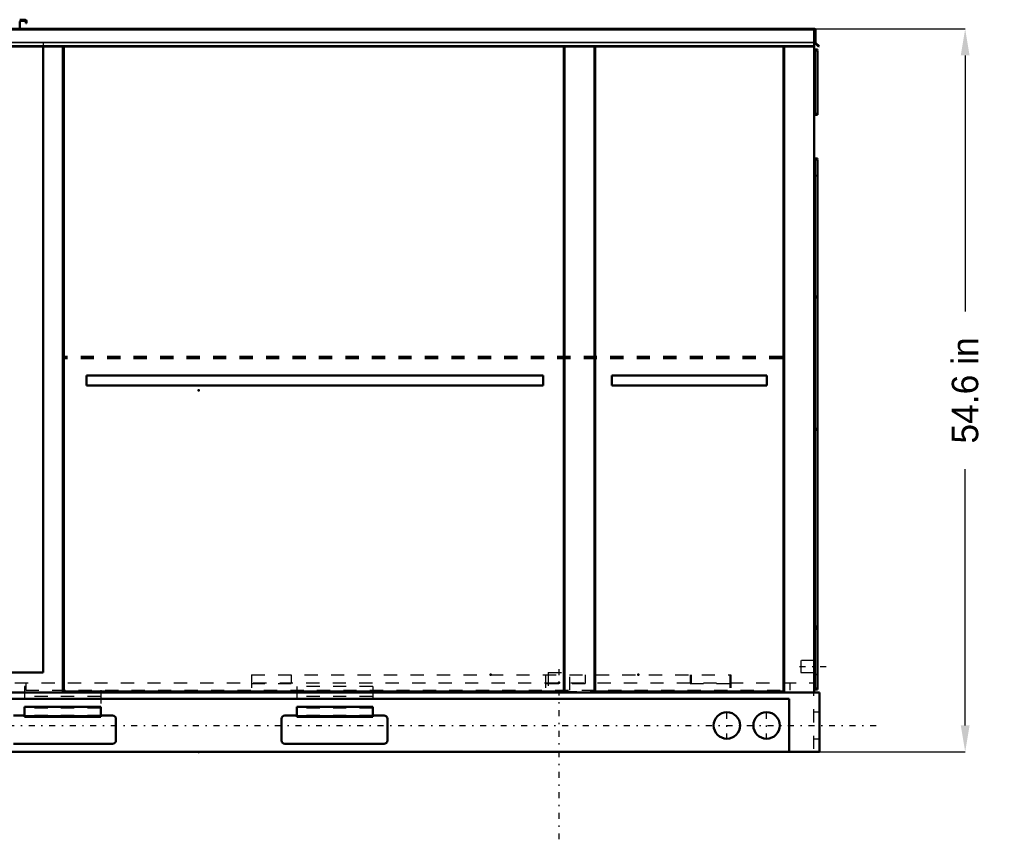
# Model space of a CAD drawing. Header units: inches. Extents: x -52 to 61, y -7 to 60.
# Tile 5 of 5: x -14 to 61, y -7 to 55. Entities that reach past the tile are written whole.
import ezdxf

# ---------------------------------------------------------------- set-up
doc = ezdxf.new("R2010")
doc.units = ezdxf.units.IN
doc.header["$MEASUREMENT"] = 0
doc.linetypes.add('Center', pattern=[1.5, 0.45, -0.5, 0.05, -0.5])
doc.linetypes.add('Dashed', pattern=[2, 1, -1])
for name, color, linetype, lineweight in [('2d ConnectionPoints', 7, 'Continuous', 50), ('AM_0', 7, 'Continuous', 50), ('AM_4', 3, 'Continuous', 25), ('AM_5', 3, 'Continuous', 25), ('AM_7', 7, 'Center', 25), ('AM_9', 6, 'Dashed', 25)]:
    doc.layers.add(name, color=color, linetype=linetype, lineweight=lineweight)
doc.dimstyles.get("Standard").update_dxf_attribs({"dimtxt": 0.18, "dimasz": 0.18, "dimexe": 0.18, "dimexo": 0.0625, "dimgap": 0.09, "dimtad": 0, "dimtih": 1, "dimtoh": 1, "dimdec": 4, "dimzin": 0, "dimdsep": 46, "dimtxsty": 'Standard', "dimcen": 0.09, "dimadec": 0, "dimazin": 0, "dimtfac": 1, "dimtdec": 4, "dimtofl": 0, "dimtmove": 0, "dimatfit": 3, "dimfxl": 1, "dimtolj": 1, "dimtzin": 0, "dimarcsym": 0})

# ---------------------------------------------------------------- blocks, each defined once
blk = doc.blocks.new('*D1')
at = {"layer": 'AM_5', "color": 0, "lineweight": -2}
for p, q in [((0, 54.6), (57.898, 54.6)), ((57.898, 52.6), (57.898, 33.256)), ((57.898, 2), (57.898, 21.344)), ((0, 0), (57.898, 0))]:
    blk.add_line(p, q, dxfattribs=at)
at = {"layer": 'AM_5', "color": 0}
for points in [[(58.231, 52.6), (57.565, 52.6), (57.898, 54.6)], [(57.565, 2), (58.231, 2), (57.898, 0)]]:
    blk.add_solid(points, dxfattribs=at)
at = {"layer": 'Defpoints', "color": 0}
for p in [(0, 54.6), (57.898, 54.6), (0, 0)]:
    blk.add_point(p, dxfattribs=at)
at = {"layer": 'AM_5', "color": 0, "insert": (57.898, 27.3), "char_height": 2, "attachment_point": 5, "rotation": 90}
blk.add_mtext('\\A1;54.6 in', dxfattribs=at)

msp = doc.modelspace()

# ---------------------------------------------------------------- linework, layer by layer
at = {"layer": '2d ConnectionPoints'}
for p in [(0, 54.6), (0, 54.6), (46.5285, 31.835), (0, 27.3), (0, 27.3), (46.497, 27.3), (46.5285, 24.759), (46.4945, 6.457), (22.0605, 5.829), (27.217, 5.226), (33.202, 5.829), (0, 0)]:
    msp.add_point(p, dxfattribs=at)
at = {"layer": 'AM_0'}
for p, q in [((-13.52, 55.3), (-13.1, 55.3)), ((-13.51, 55.16), (-13.51, 54.6)), ((-13.11, 55.21), (-13.46, 55.21)), ((-13.11, 55.25), (-13.11, 55.21)), ((-13.06, 55.05), (-13.06, 55.2)), ((-13.01, 55.05), (-13.06, 55.05)), ((-13.01, 55.21), (-13.01, 55.05)), ((-46.5085, 54.6), (46.5085, 54.6)), ((46.4945, 54.59838), (-12.0453, 54.6)), ((-11.74, 54.6), (-11.74, 54.59838)), ((46.4945, 54.6), (46.4945, 54.59838)), ((46.496, 54.6), (46.496, 53.27147)), ((46.5885, 54.52), (46.5885, 53.58708)), ((46.52345, 53.573), (46.496, 53.573)), ((46.82497, 53.27147), (46.52345, 53.573)), ((46.59846, 53.56304), (46.8575, 53.304)), ((46.496, 53.304), (-46.496, 53.304)), ((46.496, 53.27147), (-46.496, 53.27147)), ((-11.74, 53.27147), (-11.74, 6)), ((-10.251, 4.492), (-10.251, 53.27147)), ((-10.191, 53.27147), (-10.191, 4.562)), ((27.574, 4.562), (27.574, 53.27147)), ((27.634, 53.27147), (27.634, 4.492)), ((29.897, 4.492), (29.897, 53.27147)), ((29.957, 53.27147), (29.957, 4.562)), ((44.166, 4.562), (44.166, 53.27147)), ((44.226, 53.27147), (44.226, 4.492)), ((46.4945, 53.27147), (46.4945, 4.492)), ((46.4945, 52.9855), (46.7445, 52.9855)), ((46.5285, 52.987), (46.5285, 52.9855)), ((46.5615, 53.054), (46.7445, 53.054)), ((46.7445, 53.02), (46.5615, 53.02)), ((46.7445, 53.054), (46.7445, 53.02)), ((46.7445, 52.9855), (46.7445, 48.1945)), ((46.8575, 53.304), (46.82497, 53.27147)), ((46.4945, 48.1945), (46.7445, 48.1945)), ((46.5615, 48.161), (46.7445, 48.161)), ((46.7445, 48.127), (46.5615, 48.127)), ((46.7445, 48.161), (46.7445, 48.127)), ((46.4945, 44.747), (46.7445, 44.747)), ((46.5615, 44.815), (46.7445, 44.815)), ((46.7445, 44.781), (46.5615, 44.781)), ((46.7445, 44.815), (46.7445, 44.781)), ((46.7445, 44.747), (46.7445, 4.791)), ((46.4945, 34.383), (46.7445, 34.383)), ((46.5615, 34.349), (46.7445, 34.349)), ((46.7445, 34.315), (46.5615, 34.315)), ((-8.472, 27.675), (-8.472, 28.425)), ((-8.472, 28.425), (26.028, 28.425)), ((26.028, 28.425), (26.028, 27.675)), ((31.206, 27.675), (31.206, 28.425)), ((31.206, 28.425), (42.918, 28.425)), ((42.918, 28.425), (42.918, 27.675)), ((26.028, 27.675), (-8.472, 27.675)), ((42.918, 27.675), (31.206, 27.675)), ((46.49451, 24.335), (46.7445, 24.335)), ((46.5285, 24.34), (46.5285, 24.335)), ((46.5615, 24.407), (46.7445, 24.407)), ((46.7445, 24.373), (46.5615, 24.373)), ((46.4945, 9.474), (46.49451, 9.473)), ((46.4945, 9.467), (46.7445, 9.467)), ((46.49451, 9.291), (46.7445, 9.291)), ((46.5615, 9.441), (46.7445, 9.441)), ((46.7445, 9.407), (46.5615, 9.407)), ((46.5615, 9.357), (46.7445, 9.357)), ((46.7445, 9.323), (46.5615, 9.323)), ((-43.246, 6), (-11.74, 6)), ((-43.246, 4.492), (46.898, 4.492)), ((-10.191, 4.562), (27.574, 4.562)), ((29.957, 4.562), (44.166, 4.562)), ((46.49451, 4.791), (46.7445, 4.791)), ((46.5615, 4.759), (46.7445, 4.759)), ((46.7445, 4.725), (46.5615, 4.725)), ((46.7445, 4.759), (46.7445, 4.725)), ((46.898, 4.492), (46.898, 0)), ((-43.246, 4.003), (44.608, 4.003)), ((44.608, 4.003), (44.608, 0)), ((-7.402, 3.393), (-13.152, 3.393)), ((-13.152, 3.393), (-13.152, 2.643)), ((-7.402, 3.393), (-7.402, 2.643)), ((7.402, 3.393), (7.402, 2.643)), ((13.152, 3.393), (7.402, 3.393)), ((13.152, 3.393), (13.152, 2.643)), ((-13.152, 2.74), (-14, 2.74)), ((-7.402, 2.643), (-13.152, 2.643)), ((-6.5, 2.74), (-7.402, 2.74)), ((-6.25, 0.87), (-6.25, 2.49)), ((6.25, 2.49), (6.25, 0.87)), ((7.402, 2.74), (6.5, 2.74)), ((13.152, 2.643), (7.402, 2.643)), ((14, 2.74), (13.152, 2.74)), ((14.25, 0.87), (14.25, 2.49)), ((-46.898, 0), (46.898, 0)), ((-14, 0.62), (-6.5, 0.62)), ((6.5, 0.62), (14, 0.62))]:
    msp.add_line(p, q, dxfattribs=at)
for centre in [(39.898, 2), (42.898, 2)]:
    msp.add_circle(centre, 1, dxfattribs=at)
for centre, radius, start, end in [((-13.46, 55.16), 0.05, 90, 180), ((-13.11, 55.2), 0.05, 360, 90), ((-13.1, 55.21), 0.09, 0, 90), ((46.5085, 54.52), 0.08, 0, 90), ((46.6225, 53.58708), 0.034, 180, 225), ((46.5615, 52.987), 0.067, 90, 180), ((46.5615, 52.987), 0.033, 90, 180), ((46.5615, 48.194), 0.067, 180, 270), ((46.5615, 48.194), 0.033, 180, 270), ((46.5615, 44.748), 0.067, 90, 180), ((46.5615, 44.748), 0.033, 90, 180), ((46.5615, 34.382), 0.067, 180, 270), ((46.5615, 34.382), 0.033, 180, 270), ((46.5615, 24.34), 0.067, 90, 180), ((46.5615, 24.34), 0.033, 90, 180), ((46.5615, 9.29), 0.067, 90, 180), ((46.5615, 9.474), 0.067, 185.9970704, 270), ((46.5615, 9.29), 0.033, 90, 178.2634984), ((46.5615, 9.474), 0.033, 192.2466897, 270), ((46.5615, 4.792), 0.067, 180.8551926, 270), ((46.5615, 4.792), 0.033, 181.7365016, 270), ((-6.5, 2.49), 0.25, 360, 90), ((6.5, 2.49), 0.25, 90, 180), ((14, 2.49), 0.25, 0, 90), ((-6.5, 0.87), 0.25, 270, 360), ((6.5, 0.87), 0.25, 180, 270), ((14, 0.87), 0.25, 270, 360)]:
    msp.add_arc(centre, radius, start, end, dxfattribs=at)
at = {"layer": 'AM_4'}
for p, q in [((46.496, 54.52), (-46.496, 54.52)), ((46.496, 53.58708), (-46.496, 53.58708)), ((46.496, 53.56304), (-46.496, 53.56304)), ((46.5615, 52.9855), (46.5615, 48.1945)), ((46.5615, 44.747), (46.5615, 34.349)), ((46.5615, 34.315), (46.5615, 24.407)), ((46.5615, 24.373), (46.5615, 9.441)), ((46.5615, 9.407), (46.5615, 9.357)), ((46.5615, 9.323), (46.5615, 4.791)), ((-7.402, 2.735), (-13.152, 2.735)), ((13.152, 2.735), (7.402, 2.735))]:
    msp.add_line(p, q, dxfattribs=at)
at = {"layer": 'AM_7'}
for p, q in [((27.217, -6.6), (27.217, 6.6)), ((45.3945, 6.457), (47.5945, 6.457)), ((39.898, 0.95), (39.898, 3.05)), ((42.898, 0.95), (42.898, 3.05)), ((-51.5878, 2), (51.5878, 2))]:
    msp.add_line(p, q, dxfattribs=at)
at = {"layer": 'AM_9'}
for p, q in [((-11.76011, 53.573), (-46.496, 53.573)), ((-11.76011, 53.573), (-11.74, 53.57195)), ((-11.74, 53.57195), (46.4945, 53.57195)), ((-11.74, 53.57195), (-11.74, 53.27147)), ((46.496, 53.573), (46.4945, 53.573)), ((46.4945, 53.573), (46.4945, 53.27147)), ((-10.251, 53.308), (-10.182, 53.308)), ((-10.251, 53.27147), (-10.251, 53.308)), ((-10.242, 4.492), (-10.242, 53.308)), ((-10.191, 53.308), (-10.191, 53.27147)), ((-10.182, 53.308), (-10.182, 4.562)), ((27.574, 53.27147), (27.574, 53.308)), ((27.574, 53.308), (27.634, 53.308)), ((27.634, 53.308), (27.634, 53.27147)), ((29.897, 53.27147), (29.897, 53.308)), ((29.897, 53.308), (29.957, 53.308)), ((29.957, 53.308), (29.957, 53.27147)), ((44.166, 53.27147), (44.166, 53.308)), ((44.166, 53.308), (44.226, 53.308)), ((44.226, 53.308), (44.226, 53.27147)), ((46.5285, 52.9855), (46.5285, 48.1945)), ((46.5285, 44.747), (46.5285, 24.34)), ((46.49451, 43.501), (46.7445, 43.501)), ((46.49451, 43.501), (46.49451, 34.381)), ((46.5285, 43.5), (46.52852, 43.501)), ((46.5615, 43.567), (46.7445, 43.567)), ((46.7445, 43.533), (46.5615, 43.533)), ((46.5615, 34.349), (46.5615, 34.315)), ((44.087, 29.85615), (-10.079, 29.85615)), ((-10.079, 29.69), (-10.079, 29.85615)), ((44.087, 29.83834), (-10.079, 29.83834)), ((44.087, 29.8104), (-10.079, 29.8104)), ((44.087, 29.8055), (-10.079, 29.8055)), ((44.087, 29.69), (44.087, 29.85615)), ((44.087, 29.72284), (-10.079, 29.72284)), ((44.087, 29.69), (-10.079, 29.69)), ((46.49451, 24.341), (46.49451, 24.335)), ((46.5285, 24.335), (46.5285, 4.792)), ((46.5615, 24.407), (46.5615, 24.373)), ((46.49451, 9.473), (46.49451, 9.467)), ((46.5285, 9.29), (46.52852, 9.291)), ((46.52852, 9.473), (46.52852, 9.467)), ((46.5615, 9.441), (46.5615, 9.407)), ((46.5615, 9.357), (46.5615, 9.323)), ((46.5285, 7.457), (46.4535, 7.457)), ((46.4535, 7.457), (46.4535, 5.457)), ((46.5285, 6.912), (45.4945, 6.912)), ((45.4945, 6.912), (45.4945, 6.002)), ((46.5285, 7.082), (46.4535, 7.082)), ((26.4045, 6), (26.4045, 4.667)), ((26.4045, 6), (28.0295, 6)), ((28.0295, 4.667), (28.0295, 6)), ((45.4945, 6.002), (46.5285, 6.002)), ((-45.878, 5.226), (46.448, 5.226)), ((-13.068, 5.226), (-13.068, 4.667)), ((3.998, 5.829), (3.998, 4.667)), ((3.998, 5.829), (40.202, 5.829)), ((6.995, 5.829), (6.995, 5.166)), ((26.202, 5.829), (26.202, 4.667)), ((29.199, 5.829), (29.199, 5.166)), ((37.126, 5.829), (37.126, 5.166)), ((37.205, 5.829), (37.205, 5.166)), ((40.123, 5.829), (40.123, 4.667)), ((40.202, 5.829), (40.202, 4.667)), ((44.643, 5.226), (44.643, 4.667)), ((46.448, 5.226), (46.448, 0.058)), ((46.4535, 5.832), (46.5285, 5.832)), ((46.4535, 5.457), (46.5285, 5.457)), ((46.49451, 5.883), (46.7445, 5.883)), ((46.52852, 5.883), (46.5285, 5.884)), ((46.5615, 5.851), (46.7445, 5.851)), ((46.7445, 5.817), (46.5615, 5.817)), ((-13.068, 4.939), (-13.152, 4.939)), ((-13.152, 4.939), (-13.152, 3.393)), ((-13.068, 4.667), (44.643, 4.667)), ((-7.402, 4.667), (-7.402, 3.393)), ((3.998, 5.166), (6.995, 5.166)), ((13.152, 4.939), (7.402, 4.939)), ((7.402, 4.939), (7.402, 3.393)), ((13.152, 4.939), (13.152, 3.393)), ((26.202, 5.166), (29.199, 5.166)), ((27.574, 4.562), (29.957, 4.562)), ((37.126, 5.166), (40.202, 5.166)), ((-7.402, 4.189), (-13.152, 4.189)), ((13.152, 4.189), (7.402, 4.189)), ((-7.402, 3.347), (-13.152, 3.347)), ((-7.402, 3.301), (-13.152, 3.301)), ((13.152, 3.347), (7.402, 3.347)), ((13.152, 3.301), (7.402, 3.301)), ((46.898, 3), (46.448, 3)), ((-7.402, 2.74), (-13.152, 2.74)), ((-7.402, 2.689), (-13.152, 2.689)), ((13.152, 2.74), (7.402, 2.74)), ((13.152, 2.689), (7.402, 2.689)), ((46.448, 1), (46.898, 1)), ((-45.878, 0.058), (46.448, 0.058)), ((44.55, 0.058), (44.55, 0))]:
    msp.add_line(p, q, dxfattribs=at)
for centre, radius, start, end in [((46.5615, 43.5), 0.067, 90, 179.1448074), ((46.5615, 43.5), 0.033, 90, 178.2634984), ((46.5615, 9.474), 0.033, 181.7365016, 192.2466897), ((46.5615, 5.884), 0.067, 180, 270), ((46.5615, 5.884), 0.033, 181.7365016, 270)]:
    msp.add_arc(centre, radius, start, end, dxfattribs=at)

# ---------------------------------------------------------------- dimensions: what is measured, and where the dimension line sits
at = {"layer": 'AM_5'}
dim = msp.add_linear_dim(base=(57.898, 54.6), p1=(0, 0), p2=(0, 54.6), angle=90, text='54.6 in', dimstyle='Standard', override={"dimtxt": 2, "dimasz": 2, "dimexe": 0, "dimexo": 0, "dimgap": 0.6}, dxfattribs=at)
dim.commit()
dim.dimension.update_dxf_attribs({"geometry": '*D1', "text_midpoint": (57.898, 27.3), "dimtype": 160, "text_rotation": 90})

doc.saveas('drawing.dxf')
